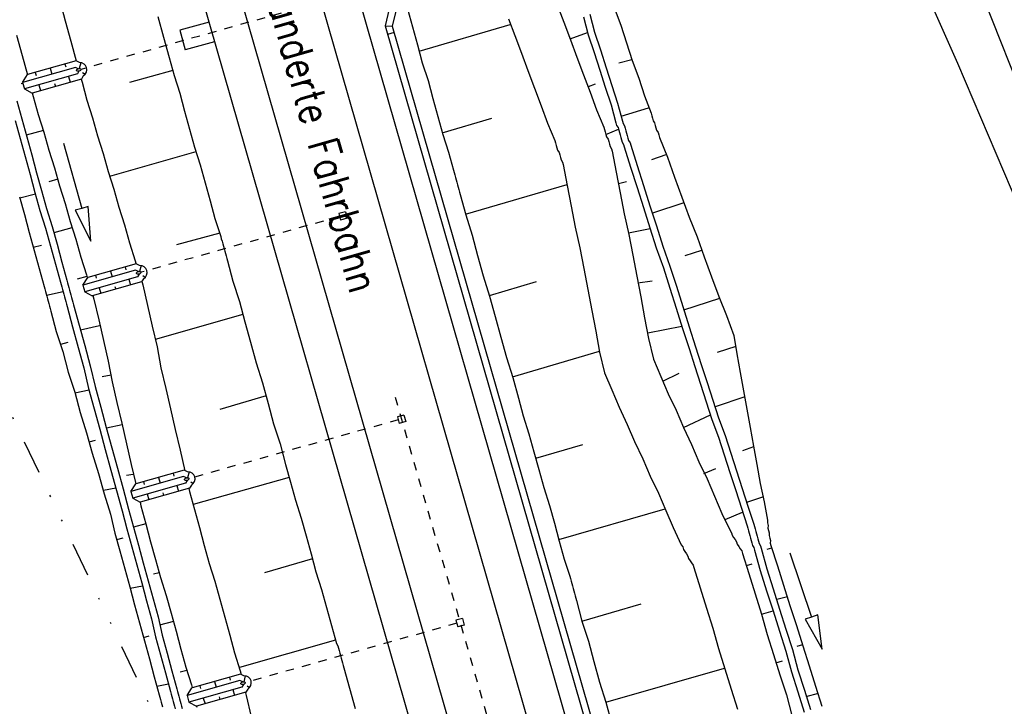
# Model space of a CAD drawing. Extents: x 447258 to 447844, y 441190 to 442763.
# Tile 6 of 123: x 447582 to 447640, y 441286 to 441327. Entities that reach past the tile are written whole.
import ezdxf

# ---------------------------------------------------------------- set-up
doc = ezdxf.new("R2010")
doc.units = 0
doc.header["$LTSCALE"] = 2
doc.header["$MEASUREMENT"] = 0
for name, pattern in [('ACAD_ISO03W100', [0.5, 0.25, -0.25]), ('ACAD_ISO10W100W', [0.5, 0.25, -0.25]), ('AUSGEZOGEN', [0]), ('GETRENNTX3', [3.25, 1, -0.75, 0, -0.75, 0, -0.75])]:
    doc.linetypes.add(name, pattern=pattern)
for name, color, linetype in [('BOESCHG', 250, 'AUSGEZOGEN'), ('DB-Bahnachse', 7, 'CONTINUOUS'), ('DB-Bestand', 8, 'CONTINUOUS'), ('DB-Boeschungen', 15, 'CONTINUOUS'), ('DB-Gleisachsen', 7, 'CONTINUOUS'), ('DB-GRABEN', 15, 'AUSGEZOGEN'), ('DB-Ingenieurbauwerke', 15, 'CONTINUOUS'), ('DB-Kabelanlagen', 15, 'CONTINUOUS'), ('FBRTOP', 250, 'AUSGEZOGEN'), ('SCHLITZRINNE', 200, 'AUSGEZOGEN'), ('TELEKOM', 4, 'GETRENNTX3')]:
    doc.layers.add(name, color=color, linetype=linetype)
doc.styles.add('ROMANS', font='romans.shx', dxfattribs={"width": 0.8})

msp = doc.modelspace()

# ---------------------------------------------------------------- linework, layer by layer
at = {"layer": 'BOESCHG'}
msp.add_lwpolyline([(447609.491, 441479.773, -0.000773), (447613.632, 441470.609, -0.002321), (447614.992, 441467.549, -0.000006), (447625.529, 441443.54, -0.00021), (447625.822, 441442.872, -0.000103), (447629.419, 441434.652, -0.000025), (447644.421, 441400.348, -0.000637), (447655.364, 441375.235, -0.000709), (447665.125, 441352.668, -0.00651), (447673.509, 441332.491, -0.004864), (447684.113, 441305.236, -0.001312), (447689.441, 441291.026, -0.001315), (447694.683, 441276.817, -0.001967), (447705.662, 441246.448, -0.005439), (447709.468, 441235.41, -0.000303), (447710.584, 441232.048, -0.000641)], format="xyb", dxfattribs=at)
at = {"layer": 'DB-Bahnachse', "linetype": 'ACAD_ISO10W100W'}
msp.add_line((447603.709, 441304.58), (447614.64, 441266.613), dxfattribs=at)
at = {"layer": 'DB-Bestand', "linetype": 'Continuous'}
for p, q in [((447636.956, 441324.278), (447629.478, 441341.195)), ((447636.423, 441333.342), (447641.629, 441320.174)), ((447641.891, 441312.688), (447636.956, 441324.278))]:
    msp.add_line(p, q, dxfattribs=at)
at = {"layer": 'DB-Boeschungen', "linetype": 'Continuous'}
for p, q in [((447583.88, 441328.005), (447584.21, 441326.799)), ((447589.687, 441327.054), (447590.017, 441325.848)), ((447604.439, 441327.513), (447604.729, 441326.452)), ((447584.21, 441326.799), (447584.54, 441325.594)), ((447605.125, 441325.005), (447610.5, 441326.58)), ((447610.408, 441326.917), (447610.781, 441325.931)), ((447604.729, 441326.452), (447605.019, 441325.391)), ((447610.781, 441325.931), (447611.168, 441324.896)), ((447584.54, 441325.594), (447584.856, 441324.439)), ((447590.017, 441325.848), (447590.347, 441324.643)), ((447605.019, 441325.391), (447605.31, 441324.33)), ((447611.168, 441324.896), (447611.555, 441323.862)), ((447590.347, 441324.643), (447590.637, 441323.582)), ((447605.31, 441324.33), (447605.648, 441323.283)), ((447590.558, 441323.871), (447588.002, 441323.172)), ((447590.637, 441323.582), (447590.976, 441322.534)), ((447611.555, 441323.862), (447611.942, 441322.827)), ((447585.15, 441323.363), (447585.2, 441323.182)), ((447585.2, 441323.182), (447585.49, 441322.121)), ((447605.648, 441323.283), (447605.939, 441322.221)), ((447590.976, 441322.534), (447591.266, 441321.473)), ((447611.942, 441322.827), (447612.328, 441321.793)), ((447585.49, 441322.121), (447585.829, 441321.074)), ((447605.939, 441322.221), (447606.229, 441321.16)), ((447591.266, 441321.473), (447591.556, 441320.412)), ((447612.328, 441321.793), (447612.715, 441320.758)), ((447585.829, 441321.074), (447586.119, 441320.013)), ((447606.229, 441321.16), (447606.519, 441320.099)), ((447606.493, 441320.196), (447609.421, 441321.049)), ((447612.715, 441320.758), (447613.15, 441319.737)), ((447591.556, 441320.412), (447591.847, 441319.351)), ((447606.519, 441320.099), (447606.858, 441319.052)), ((447586.119, 441320.013), (447586.457, 441318.965)), ((447613.15, 441319.737), (447613.19, 441319.592)), ((447613.19, 441319.592), (447613.229, 441319.447)), ((447586.457, 441318.965), (447586.748, 441317.904)), ((447591.926, 441319.061), (447586.827, 441317.614)), ((447591.847, 441319.351), (447592.185, 441318.303)), ((447606.858, 441319.052), (447607.148, 441317.991)), ((447613.229, 441319.447), (447613.269, 441319.303)), ((447613.269, 441319.303), (447613.308, 441319.158)), ((447613.308, 441319.158), (447613.396, 441319.026)), ((447613.396, 441319.026), (447613.436, 441318.882)), ((447613.436, 441318.882), (447613.475, 441318.737)), ((447613.475, 441318.737), (447613.515, 441318.592)), ((447613.515, 441318.592), (447613.603, 441318.461)), ((447613.603, 441318.461), (447613.642, 441318.316)), ((447613.642, 441318.316), (447613.876, 441317.084)), ((447586.748, 441317.904), (447587.086, 441316.856)), ((447592.185, 441318.303), (447592.475, 441317.242)), ((447607.148, 441317.991), (447607.188, 441317.846)), ((447607.188, 441317.846), (447607.227, 441317.701)), ((447592.475, 441317.242), (447592.766, 441316.181)), ((447607.227, 441317.701), (447607.267, 441317.557)), ((447607.267, 441317.557), (447607.306, 441317.412)), ((447607.306, 441317.412), (447607.346, 441317.267)), ((447607.346, 441317.267), (447607.386, 441317.123)), ((447587.086, 441316.856), (447587.377, 441315.795)), ((447607.386, 441317.123), (447607.425, 441316.978)), ((447607.425, 441316.978), (447607.465, 441316.833)), ((447607.465, 441316.833), (447607.504, 441316.689)), ((447607.504, 441316.689), (447607.544, 441316.544)), ((447607.861, 441315.386), (447613.863, 441317.132)), ((447613.876, 441317.084), (447614.109, 441315.852)), ((447592.766, 441316.181), (447593.056, 441315.12)), ((447607.544, 441316.544), (447607.874, 441315.338)), ((447587.377, 441315.795), (447587.715, 441314.747)), ((447614.109, 441315.852), (447614.343, 441314.62)), ((447593.056, 441315.12), (447593.395, 441314.072)), ((447607.874, 441315.338), (447608.252, 441314.146)), ((447587.715, 441314.747), (447588.005, 441313.686)), ((447593.342, 441314.265), (447590.786, 441313.566)), ((447614.343, 441314.62), (447614.624, 441313.401)), ((447588.005, 441313.686), (447588.344, 441312.638)), ((447593.395, 441314.072), (447593.434, 441313.927)), ((447593.434, 441313.927), (447593.474, 441313.783)), ((447593.474, 441313.783), (447593.513, 441313.638)), ((447608.252, 441314.146), (447608.582, 441312.94)), ((447593.513, 441313.638), (447593.553, 441313.493)), ((447593.553, 441313.493), (447593.592, 441313.349)), ((447593.592, 441313.349), (447593.632, 441313.204)), ((447593.632, 441313.204), (447593.672, 441313.059)), ((447614.624, 441313.401), (447614.858, 441312.169)), ((447588.344, 441312.638), (447588.383, 441312.494)), ((447593.672, 441313.059), (447593.711, 441312.915)), ((447593.711, 441312.915), (447593.751, 441312.77)), ((447593.751, 441312.77), (447593.79, 441312.625)), ((447593.79, 441312.625), (447594.12, 441311.42)), ((447608.582, 441312.94), (447608.912, 441311.734)), ((447588.383, 441312.494), (447588.394, 441312.454)), ((447614.858, 441312.169), (447615.091, 441310.937)), ((447588.733, 441311.407), (447588.748, 441311.349)), ((447588.748, 441311.349), (447588.788, 441311.205)), ((447594.12, 441311.42), (447594.498, 441310.227)), ((447608.912, 441311.734), (447609.29, 441310.542)), ((447609.277, 441310.59), (447612.061, 441311.404)), ((447588.788, 441311.205), (447589.07, 441309.986)), ((447615.091, 441310.937), (447615.325, 441309.705)), ((447594.498, 441310.227), (447594.828, 441309.021)), ((447609.29, 441310.542), (447609.62, 441309.336)), ((447589.07, 441309.986), (447589.351, 441308.767)), ((447615.325, 441309.705), (447615.558, 441308.473)), ((447594.71, 441309.456), (447589.514, 441307.982)), ((447594.828, 441309.021), (447595.158, 441307.816)), ((447609.62, 441309.336), (447609.95, 441308.13)), ((447589.351, 441308.767), (447589.633, 441307.548)), ((447615.558, 441308.473), (447615.791, 441307.241)), ((447609.95, 441308.13), (447610.279, 441306.925)), ((447589.633, 441307.548), (447589.866, 441306.316)), ((447595.158, 441307.816), (447595.488, 441306.61)), ((447610.644, 441305.781), (447615.778, 441307.289)), ((447610.279, 441306.925), (447610.658, 441305.732)), ((447615.791, 441307.241), (447616.073, 441306.022)), ((447589.866, 441306.316), (447590.148, 441305.097)), ((447595.488, 441306.61), (447595.866, 441305.418)), ((447610.658, 441305.732), (447610.987, 441304.527)), ((447616.073, 441306.022), (447616.508, 441305)), ((447590.148, 441305.097), (447590.43, 441303.878)), ((447595.866, 441305.418), (447596.196, 441304.212)), ((447616.508, 441305), (447616.943, 441303.979)), ((447596.077, 441304.646), (447593.342, 441303.846)), ((447610.987, 441304.527), (447611.278, 441303.466)), ((447590.43, 441303.878), (447590.711, 441302.659)), ((447596.196, 441304.212), (447596.526, 441303.006)), ((447616.943, 441303.979), (447617.426, 441302.971)), ((447611.278, 441303.466), (447611.616, 441302.418)), ((447590.711, 441302.659), (447590.993, 441301.441)), ((447596.526, 441303.006), (447596.904, 441301.814)), ((447617.426, 441302.971), (447617.861, 441301.949)), ((447611.616, 441302.418), (447611.907, 441301.357)), ((447590.993, 441301.441), (447591.275, 441300.222)), ((447596.904, 441301.814), (447597.234, 441300.608)), ((447612.012, 441300.971), (447614.796, 441301.784)), ((447617.861, 441301.949), (447618.344, 441300.941)), ((447611.907, 441301.357), (447612.197, 441300.296)), ((447618.344, 441300.941), (447618.779, 441299.92)), ((447597.234, 441300.608), (447597.524, 441299.547)), ((447612.197, 441300.296), (447612.487, 441299.235)), ((447597.445, 441299.836), (447591.767, 441298.231)), ((447618.779, 441299.92), (447619.263, 441298.911)), ((447591.515, 441299.183), (447591.556, 441299.003)), ((447597.524, 441299.547), (447597.815, 441298.486)), ((447612.487, 441299.235), (447612.826, 441298.187)), ((447591.556, 441299.003), (447591.847, 441297.942)), ((447619.263, 441298.911), (447619.698, 441297.89)), ((447597.815, 441298.486), (447598.153, 441297.438)), ((447612.826, 441298.187), (447613.116, 441297.126)), ((447613.38, 441296.161), (447619.671, 441297.986)), ((447591.847, 441297.942), (447592.137, 441296.881)), ((447598.153, 441297.438), (447598.443, 441296.377)), ((447619.698, 441297.89), (447620.133, 441296.869)), ((447592.137, 441296.881), (447592.427, 441295.82)), ((447613.116, 441297.126), (447613.406, 441296.065)), ((447620.133, 441296.869), (447620.616, 441295.86)), ((447598.443, 441296.377), (447598.734, 441295.316)), ((447592.427, 441295.82), (447592.717, 441294.759)), ((447613.406, 441296.065), (447613.697, 441295.004)), ((447620.616, 441295.86), (447620.704, 441295.729)), ((447620.704, 441295.729), (447620.743, 441295.584)), ((447598.734, 441295.316), (447599.024, 441294.255)), ((447620.743, 441295.584), (447620.831, 441295.453)), ((447620.831, 441295.453), (447620.919, 441295.321)), ((447620.919, 441295.321), (447621.007, 441295.19)), ((447621.007, 441295.19), (447621.046, 441295.045)), ((447621.046, 441295.045), (447621.134, 441294.914)), ((447592.717, 441294.759), (447593.056, 441293.711)), ((447598.813, 441295.027), (447595.981, 441294.2)), ((447613.697, 441295.004), (447614.022, 441294.004)), ((447621.134, 441294.914), (447621.222, 441294.782)), ((447621.222, 441294.782), (447621.31, 441294.651)), ((447621.31, 441294.651), (447621.349, 441294.506)), ((447621.349, 441294.506), (447621.727, 441293.313)), ((447599.024, 441294.255), (447599.362, 441293.207)), ((447614.022, 441294.004), (447614.061, 441293.86)), ((447593.056, 441293.711), (447593.346, 441292.65)), ((447614.061, 441293.86), (447614.101, 441293.715)), ((447614.101, 441293.715), (447614.141, 441293.57)), ((447614.141, 441293.57), (447614.18, 441293.426)), ((447614.18, 441293.426), (447614.22, 441293.281)), ((447621.727, 441293.313), (447622.106, 441292.121)), ((447599.362, 441293.207), (447599.653, 441292.146)), ((447614.22, 441293.281), (447614.259, 441293.136)), ((447614.259, 441293.136), (447614.299, 441292.992)), ((447614.299, 441292.992), (447614.339, 441292.847)), ((447614.339, 441292.847), (447614.378, 441292.702)), ((447593.346, 441292.65), (447593.637, 441291.589)), ((447599.653, 441292.146), (447599.943, 441291.085)), ((447614.378, 441292.702), (447614.418, 441292.558)), ((447614.418, 441292.558), (447614.748, 441291.352)), ((447614.748, 441291.352), (447618.255, 441292.363)), ((447593.637, 441291.589), (447593.927, 441290.528)), ((447622.106, 441292.121), (447622.484, 441290.928)), ((447599.943, 441291.085), (447600.233, 441290.024)), ((447614.748, 441291.352), (447615.126, 441290.159)), ((447593.927, 441290.528), (447594.217, 441289.467)), ((447622.484, 441290.928), (447622.813, 441289.723)), ((447600.181, 441290.217), (447594.503, 441288.612)), ((447600.233, 441290.024), (447600.321, 441289.893)), ((447600.321, 441289.893), (447600.361, 441289.748)), ((447615.126, 441290.159), (447615.456, 441288.954)), ((447594.217, 441289.467), (447594.556, 441288.419)), ((447600.361, 441289.748), (447600.4, 441289.604)), ((447600.4, 441289.604), (447600.44, 441289.459)), ((447600.44, 441289.459), (447600.48, 441289.314)), ((447600.48, 441289.314), (447600.519, 441289.17)), ((447622.813, 441289.723), (447623.192, 441288.53)), ((447600.519, 441289.17), (447600.559, 441289.025)), ((447600.559, 441289.025), (447600.598, 441288.88)), ((447600.598, 441288.88), (447600.638, 441288.735)), ((447600.638, 441288.735), (447600.677, 441288.591)), ((447615.456, 441288.954), (447615.785, 441287.748)), ((447594.556, 441288.419), (447594.595, 441288.274)), ((447594.595, 441288.274), (447594.592, 441288.208)), ((447600.677, 441288.591), (447601.007, 441287.385)), ((447616.164, 441286.556), (447623.178, 441288.579)), ((447623.192, 441288.53), (447623.57, 441287.338)), ((447615.785, 441287.748), (447616.164, 441286.556)), ((447594.854, 441287.138), (447594.864, 441287.104)), ((447594.864, 441287.104), (447594.903, 441286.959)), ((447594.903, 441286.959), (447595.198, 441285.692)), ((447601.007, 441287.385), (447601.337, 441286.179)), ((447623.57, 441287.338), (447623.948, 441286.145)), ((447616.164, 441286.556), (447616.493, 441285.35))]:
    msp.add_line(p, q, dxfattribs=at)
at = {"layer": 'DB-Gleisachsen', "linetype": 'Continuous'}
for p, q in [((447593.602, 441347.817), (447627.651, 441229.552)), ((447589.278, 441346.572), (447623.56, 441227.496))]:
    msp.add_line(p, q, dxfattribs=at)
at = {"layer": 'DB-GRABEN', "linetype": 'Continuous'}
for p, q in [((447613.288, 441327.757), (447613.675, 441326.723)), ((447615.205, 441327.193), (447615.495, 441326.132)), ((447616.652, 441327.589), (447617.039, 441326.554)), ((447613.675, 441326.723), (447614.062, 441325.688)), ((447614.832, 441327.039), (447615.123, 441325.978)), ((447617.039, 441326.554), (447617.377, 441325.507)), ((447581.33, 441325.96), (447581.66, 441324.754)), ((447614.049, 441325.736), (447615.083, 441326.123)), ((447615.123, 441325.978), (447615.461, 441324.931)), ((447615.495, 441326.132), (447615.834, 441325.084)), ((447614.062, 441325.688), (447614.448, 441324.654)), ((447617.377, 441325.507), (447617.716, 441324.459)), ((447581.66, 441324.754), (447581.972, 441323.613)), ((447615.461, 441324.931), (447615.8, 441323.883)), ((447615.834, 441325.084), (447616.172, 441324.037)), ((447584.85, 441324.442), (447581.986, 441323.629)), ((447584.19, 441324.255), (447584.241, 441324.082)), ((447585.048, 441324.342), (447584.85, 441324.442)), ((447585.134, 441324.333), (447585.037, 441323.984)), ((447614.448, 441324.654), (447614.835, 441323.619)), ((447617.702, 441324.507), (447616.931, 441324.296)), ((447617.716, 441324.459), (447618.102, 441323.424)), ((447584.813, 441324.058), (447581.693, 441323.172)), ((447581.693, 441323.172), (447581.981, 441323.628)), ((447584.926, 441323.674), (447581.805, 441322.788)), ((447582.439, 441323.758), (447582.489, 441323.585)), ((447583.319, 441324.008), (447583.42, 441323.662)), ((447584.978, 441323.975), (447584.813, 441324.058)), ((447585.021, 441323.831), (447584.926, 441323.674)), ((447585.276, 441323.557), (447585.161, 441323.366)), ((447585.234, 441323.757), (447585.385, 441323.655)), ((447614.835, 441323.619), (447615.222, 441322.584)), ((447615.8, 441323.883), (447616.125, 441322.883)), ((447616.172, 441324.037), (447616.511, 441322.989)), ((447581.711, 441323.109), (447581.6, 441323.079)), ((447581.693, 441323.172), (447581.805, 441322.788)), ((447585.161, 441323.366), (447582.253, 441322.541)), ((447582.652, 441323.028), (447582.753, 441322.683)), ((447583.583, 441323.106), (447583.634, 441322.933)), ((447584.404, 441323.525), (447584.505, 441323.18)), ((447615.13, 441322.922), (447615.55, 441323.089)), ((447616.511, 441322.989), (447616.849, 441321.941)), ((447618.102, 441323.424), (447618.441, 441322.376)), ((447581.805, 441322.788), (447582.253, 441322.541)), ((447582.264, 441322.544), (447582.319, 441322.343)), ((447615.222, 441322.584), (447615.609, 441321.55)), ((447616.125, 441322.883), (447616.464, 441321.835)), ((447581.355, 441322.079), (447581.645, 441321.018)), ((447582.319, 441322.343), (447582.61, 441321.282)), ((447616.464, 441321.835), (447616.754, 441320.774)), ((447616.849, 441321.941), (447617.14, 441320.88)), ((447618.441, 441322.376), (447618.828, 441321.342)), ((447582.61, 441321.282), (447582.948, 441320.234)), ((447615.609, 441321.55), (447616.044, 441320.528)), ((447617.061, 441321.169), (447618.687, 441321.666)), ((447618.828, 441321.342), (447618.867, 441321.197)), ((447581.259, 441320.912), (447581.55, 441319.851)), ((447581.645, 441321.018), (447581.935, 441319.957)), ((447616.754, 441320.774), (447616.794, 441320.63)), ((447617.14, 441320.88), (447617.179, 441320.735)), ((447617.179, 441320.735), (447617.267, 441320.604)), ((447618.867, 441321.197), (447618.907, 441321.052)), ((447618.907, 441321.052), (447618.946, 441320.908)), ((447618.946, 441320.908), (447619.034, 441320.776)), ((447619.034, 441320.776), (447619.074, 441320.632)), ((447582.922, 441320.33), (447581.909, 441320.053)), ((447582.948, 441320.234), (447583.238, 441319.173)), ((447616.044, 441320.528), (447616.083, 441320.384)), ((447616.083, 441320.384), (447616.123, 441320.239)), ((447616.123, 441320.239), (447616.162, 441320.094)), ((447616.162, 441320.094), (447616.908, 441320.402)), ((447616.162, 441320.094), (447616.202, 441319.95)), ((447616.794, 441320.63), (447616.881, 441320.498)), ((447616.881, 441320.498), (447616.921, 441320.354)), ((447616.921, 441320.354), (447616.96, 441320.209)), ((447616.96, 441320.209), (447617, 441320.064)), ((447617, 441320.064), (447617.04, 441319.92)), ((447617.267, 441320.604), (447617.307, 441320.459)), ((447617.307, 441320.459), (447617.346, 441320.314)), ((447617.346, 441320.314), (447617.386, 441320.17)), ((447617.386, 441320.17), (447617.425, 441320.025)), ((447619.074, 441320.632), (447619.113, 441320.487)), ((447619.113, 441320.487), (447619.153, 441320.342)), ((447619.153, 441320.342), (447619.241, 441320.211)), ((447619.241, 441320.211), (447619.28, 441320.066)), ((447619.28, 441320.066), (447619.32, 441319.921)), ((447581.55, 441319.851), (447581.84, 441318.79)), ((447581.935, 441319.957), (447582.226, 441318.896)), ((447584.109, 441319.579), (447585.186, 441315.726)), ((447616.202, 441319.95), (447616.29, 441319.818)), ((447616.29, 441319.818), (447616.329, 441319.673)), ((447616.329, 441319.673), (447616.369, 441319.529)), ((447616.369, 441319.529), (447616.409, 441319.384)), ((447617.04, 441319.92), (447617.079, 441319.775)), ((447617.079, 441319.775), (447617.119, 441319.63)), ((447617.119, 441319.63), (447617.207, 441319.499)), ((447617.207, 441319.499), (447617.246, 441319.354)), ((447617.425, 441320.025), (447617.465, 441319.88)), ((447617.465, 441319.88), (447617.505, 441319.736)), ((447617.505, 441319.736), (447617.592, 441319.604)), ((447617.592, 441319.604), (447617.632, 441319.46)), ((447619.32, 441319.921), (447619.795, 441318.755)), ((447583.238, 441319.173), (447583.577, 441318.125)), ((447616.409, 441319.384), (447616.496, 441319.253)), ((447616.496, 441319.253), (447616.536, 441319.108)), ((447616.536, 441319.108), (447616.769, 441317.876)), ((447617.246, 441319.354), (447617.624, 441318.162)), ((447617.632, 441319.46), (447618.01, 441318.267)), ((447581.84, 441318.79), (447582.13, 441317.729)), ((447582.226, 441318.896), (447582.516, 441317.835)), ((447619.707, 441318.887), (447618.852, 441318.601)), ((447619.795, 441318.755), (447620.221, 441317.576)), ((447582.516, 441317.835), (447582.806, 441316.774)), ((447583.577, 441318.125), (447583.867, 441317.064)), ((447616.769, 441317.876), (447617.003, 441316.644)), ((447617.624, 441318.162), (447618.002, 441316.969)), ((447618.01, 441318.267), (447618.388, 441317.075)), ((447582.13, 441317.729), (447582.42, 441316.668)), ((447583.762, 441317.45), (447583.231, 441317.305)), ((447616.906, 441317.187), (447617.388, 441317.319)), ((447620.221, 441317.576), (447620.647, 441316.397)), ((447582.447, 441316.572), (447581.531, 441316.321)), ((447582.42, 441316.668), (447582.711, 441315.607)), ((447582.806, 441316.774), (447583.097, 441315.713)), ((447583.867, 441317.064), (447584.206, 441316.016)), ((447617.003, 441316.644), (447617.236, 441315.412)), ((447618.002, 441316.969), (447618.381, 441315.777)), ((447618.388, 441317.075), (447618.766, 441315.882)), ((447581.504, 441316.417), (447581.794, 441315.356)), ((447584.206, 441316.016), (447584.496, 441314.955)), ((447618.933, 441315.461), (447620.788, 441316.072)), ((447620.647, 441316.397), (447621.074, 441315.217)), ((447582.711, 441315.607), (447583.049, 441314.559)), ((447583.097, 441315.713), (447583.435, 441314.665)), ((447585.186, 441315.726), (447584.801, 441315.619)), ((447584.801, 441315.619), (447585.724, 441313.8)), ((447585.571, 441315.834), (447585.186, 441315.726)), ((447585.724, 441313.8), (447585.571, 441315.834)), ((447617.236, 441315.412), (447617.518, 441314.193)), ((447618.381, 441315.777), (447618.759, 441314.584)), ((447618.766, 441315.882), (447619.144, 441314.69)), ((447581.794, 441315.356), (447582.085, 441314.295)), ((447584.496, 441314.955), (447584.835, 441313.907)), ((447621.074, 441315.217), (447621.548, 441314.051)), ((447582.085, 441314.295), (447582.375, 441313.234)), ((447583.049, 441314.559), (447583.34, 441313.498)), ((447583.435, 441314.665), (447583.725, 441313.604)), ((447584.602, 441314.569), (447583.541, 441314.279)), ((447617.492, 441314.289), (447618.772, 441314.536)), ((447618.759, 441314.584), (447619.137, 441313.392)), ((447619.144, 441314.69), (447619.523, 441313.497)), ((447584.835, 441313.907), (447585.125, 441312.846)), ((447617.518, 441314.193), (447617.751, 441312.961)), ((447621.548, 441314.051), (447621.974, 441312.872)), ((447582.322, 441313.427), (447582.805, 441313.559)), ((447582.375, 441313.234), (447582.665, 441312.173)), ((447583.34, 441313.498), (447583.63, 441312.437)), ((447583.725, 441313.604), (447584.016, 441312.543)), ((447619.137, 441313.392), (447619.563, 441312.212)), ((447619.523, 441313.497), (447619.949, 441312.318)), ((447621.821, 441313.245), (447620.821, 441312.919)), ((447584.016, 441312.543), (447584.306, 441311.482)), ((447585.125, 441312.846), (447585.463, 441311.798)), ((447617.751, 441312.961), (447617.985, 441311.729)), ((447621.974, 441312.872), (447622.401, 441311.693)), ((447582.665, 441312.173), (447582.956, 441311.112)), ((447583.63, 441312.437), (447583.92, 441311.376)), ((447588.37, 441312.073), (447585.25, 441311.187)), ((447588.407, 441312.457), (447585.543, 441311.645)), ((447586.876, 441312.023), (447586.977, 441311.677)), ((447587.747, 441312.27), (447587.797, 441312.097)), ((447588.535, 441311.99), (447588.37, 441312.073)), ((447588.605, 441312.358), (447588.407, 441312.457)), ((447588.691, 441312.348), (447588.594, 441311.999)), ((447619.563, 441312.212), (447619.941, 441311.02)), ((447619.949, 441312.318), (447620.327, 441311.125)), ((447583.92, 441311.376), (447583.96, 441311.232)), ((447584.306, 441311.482), (447584.346, 441311.337)), ((447584.346, 441311.337), (447584.385, 441311.192)), ((447585.49, 441311.702), (447584.911, 441311.544)), ((447585.25, 441311.187), (447585.538, 441311.643)), ((447588.482, 441311.689), (447585.362, 441310.803)), ((447585.463, 441311.798), (447585.503, 441311.654)), ((447585.503, 441311.654), (447585.516, 441311.608)), ((447588.717, 441311.381), (447585.809, 441310.556)), ((447585.995, 441311.773), (447586.046, 441311.6)), ((447587.96, 441311.541), (447588.061, 441311.195)), ((447588.577, 441311.846), (447588.482, 441311.689)), ((447588.832, 441311.572), (447588.717, 441311.381)), ((447588.791, 441311.772), (447588.942, 441311.671)), ((447617.985, 441311.729), (447618.218, 441310.496)), ((447618.042, 441311.33), (447618.888, 441311.457)), ((447622.401, 441311.693), (447622.827, 441310.513)), ((447582.956, 441311.112), (447582.995, 441310.968)), ((447582.995, 441310.968), (447583.035, 441310.823)), ((447583.035, 441310.823), (447583.074, 441310.678)), ((447584.078, 441310.797), (447583.101, 441310.582)), ((447583.96, 441311.232), (447583.999, 441311.087)), ((447583.999, 441311.087), (447584.039, 441310.942)), ((447584.039, 441310.942), (447584.078, 441310.797)), ((447584.078, 441310.797), (447584.118, 441310.653)), ((447584.385, 441311.192), (447584.425, 441311.048)), ((447584.425, 441311.048), (447584.464, 441310.903)), ((447584.464, 441310.903), (447584.504, 441310.758)), ((447584.504, 441310.758), (447584.543, 441310.614)), ((447585.25, 441311.187), (447585.362, 441310.803)), ((447585.362, 441310.803), (447585.809, 441310.556)), ((447586.208, 441311.044), (447586.31, 441310.698)), ((447587.14, 441311.121), (447587.19, 441310.948)), ((447619.941, 441311.02), (447620.319, 441309.827)), ((447620.327, 441311.125), (447620.705, 441309.933)), ((447583.074, 441310.678), (447583.114, 441310.534)), ((447583.114, 441310.534), (447583.154, 441310.389)), ((447583.154, 441310.389), (447583.193, 441310.244)), ((447583.193, 441310.244), (447583.233, 441310.1)), ((447584.118, 441310.653), (447584.158, 441310.508)), ((447584.158, 441310.508), (447584.197, 441310.363)), ((447584.197, 441310.363), (447584.237, 441310.219)), ((447584.237, 441310.219), (447584.276, 441310.074)), ((447584.543, 441310.614), (447584.583, 441310.469)), ((447584.583, 441310.469), (447584.623, 441310.324)), ((447584.623, 441310.324), (447584.662, 441310.18)), ((447584.662, 441310.18), (447584.702, 441310.035)), ((447585.852, 441310.568), (447585.868, 441310.51)), ((447585.868, 441310.51), (447585.908, 441310.365)), ((447585.908, 441310.365), (447586.189, 441309.146)), ((447618.218, 441310.496), (447618.452, 441309.264)), ((447620.758, 441309.74), (447622.902, 441310.43)), ((447622.827, 441310.513), (447623.289, 441309.396)), ((447583.233, 441310.1), (447583.272, 441309.955)), ((447583.272, 441309.955), (447583.312, 441309.81)), ((447583.312, 441309.81), (447583.351, 441309.665)), ((447583.351, 441309.665), (447583.681, 441308.46)), ((447584.276, 441310.074), (447584.316, 441309.929)), ((447584.316, 441309.929), (447584.646, 441308.724)), ((447584.702, 441310.035), (447585.032, 441308.829)), ((447620.319, 441309.827), (447620.697, 441308.635)), ((447620.705, 441309.933), (447621.083, 441308.74)), ((447586.189, 441309.146), (447586.471, 441307.927)), ((447618.452, 441309.264), (447618.685, 441308.032)), ((447623.289, 441309.396), (447623.715, 441308.216)), ((447583.681, 441308.46), (447584.059, 441307.267)), ((447584.646, 441308.724), (447584.976, 441307.518)), ((447585.032, 441308.829), (447585.362, 441307.624)), ((447586.233, 441308.795), (447585.111, 441308.54)), ((447618.641, 441308.383), (447620.658, 441308.779)), ((447620.697, 441308.635), (447621.076, 441307.442)), ((447621.083, 441308.74), (447621.461, 441307.548)), ((447586.471, 441307.927), (447586.752, 441306.708)), ((447618.685, 441308.032), (447618.967, 441306.813)), ((447623.715, 441308.216), (447623.909, 441307.129)), ((447583.941, 441307.701), (447584.375, 441307.82)), ((447584.059, 441307.267), (447584.389, 441306.062)), ((447584.976, 441307.518), (447585.306, 441306.312)), ((447585.362, 441307.624), (447585.691, 441306.418)), ((447621.076, 441307.442), (447621.414, 441306.395)), ((447621.461, 441307.548), (447621.8, 441306.5)), ((447623.838, 441307.576), (447622.742, 441307.224)), ((447586.752, 441306.708), (447586.986, 441305.476)), ((447618.967, 441306.813), (447619.402, 441305.792)), ((447623.909, 441307.129), (447624.103, 441306.041)), ((447585.306, 441306.312), (447585.587, 441305.093)), ((447585.691, 441306.418), (447585.973, 441305.199)), ((447621.414, 441306.395), (447621.753, 441305.347)), ((447621.8, 441306.5), (447622.138, 441305.452)), ((447584.389, 441306.062), (447584.767, 441304.869)), ((447586.929, 441305.875), (447586.385, 441305.778)), ((447619.402, 441305.792), (447619.837, 441304.771)), ((447619.529, 441305.516), (447620.489, 441305.986)), ((447624.103, 441306.041), (447624.296, 441304.954)), ((447585.614, 441304.997), (447584.781, 441304.821)), ((447585.587, 441305.093), (447585.917, 441303.888)), ((447585.973, 441305.199), (447586.303, 441303.993)), ((447586.986, 441305.476), (447587.268, 441304.257)), ((447621.753, 441305.347), (447622.091, 441304.299)), ((447622.138, 441305.452), (447622.477, 441304.404)), ((447624.296, 441304.954), (447624.49, 441303.867)), ((447584.767, 441304.869), (447585.097, 441303.663)), ((447619.837, 441304.771), (447620.307, 441303.811)), ((447622.477, 441304.404), (447622.815, 441303.357)), ((447622.631, 441304.032), (447624.389, 441304.617)), ((447585.917, 441303.888), (447586.247, 441302.682)), ((447586.303, 441303.993), (447586.633, 441302.788)), ((447587.268, 441304.257), (447587.549, 441303.038)), ((447620.307, 441303.811), (447620.742, 441302.789)), ((447622.091, 441304.299), (447622.43, 441303.251)), ((447624.49, 441303.867), (447624.684, 441302.779)), ((447585.097, 441303.663), (447585.475, 441302.471)), ((447620.742, 441302.789), (447622.35, 441303.54)), ((447622.43, 441303.251), (447622.816, 441302.216)), ((447622.815, 441303.357), (447623.202, 441302.322)), ((447586.247, 441302.682), (447586.577, 441301.476)), ((447586.633, 441302.788), (447586.963, 441301.582)), ((447587.576, 441302.942), (447586.646, 441302.739)), ((447587.549, 441303.038), (447587.831, 441301.819)), ((447620.742, 441302.789), (447621.225, 441301.781)), ((447624.684, 441302.779), (447624.878, 441301.692)), ((447585.475, 441302.471), (447585.805, 441301.265)), ((447585.621, 441301.94), (447586.006, 441302.046)), ((447622.816, 441302.216), (447623.155, 441301.169)), ((447623.202, 441302.322), (447623.541, 441301.274)), ((447586.577, 441301.476), (447586.907, 441300.271)), ((447586.963, 441301.582), (447587.293, 441300.376)), ((447587.831, 441301.819), (447588.113, 441300.601)), ((447621.225, 441301.781), (447621.66, 441300.76)), ((447624.891, 441301.644), (447624.229, 441301.411)), ((447624.878, 441301.692), (447625.072, 441300.605)), ((447585.805, 441301.265), (447586.183, 441300.073)), ((447623.155, 441301.169), (447623.493, 441300.121)), ((447623.541, 441301.274), (447623.879, 441300.226)), ((447587.293, 441300.376), (447587.623, 441299.171)), ((447588.113, 441300.601), (447588.376, 441299.46)), ((447621.66, 441300.76), (447622.143, 441299.751)), ((447621.954, 441300.063), (447622.651, 441300.357)), ((447625.072, 441300.605), (447625.279, 441299.469)), ((447586.183, 441300.073), (447586.513, 441298.867)), ((447586.907, 441300.271), (447587.237, 441299.065)), ((447588.223, 441300.009), (447587.824, 441299.951)), ((447591.206, 441299.886), (447588.086, 441299)), ((447591.243, 441300.27), (447588.379, 441299.458)), ((447589.712, 441299.836), (447589.813, 441299.49)), ((447590.583, 441300.083), (447590.633, 441299.91)), ((447591.371, 441299.803), (447591.206, 441299.886)), ((447591.441, 441300.171), (447591.243, 441300.27)), ((447591.527, 441300.161), (447591.43, 441299.812)), ((447622.143, 441299.751), (447622.578, 441298.73)), ((447623.493, 441300.121), (447623.832, 441299.073)), ((447623.879, 441300.226), (447624.218, 441299.179)), ((447587.197, 441299.21), (447586.461, 441299.06)), ((447587.623, 441299.171), (447587.952, 441297.965)), ((447588.086, 441299), (447588.374, 441299.456)), ((447591.318, 441299.502), (447588.198, 441298.616)), ((447591.553, 441299.194), (447588.645, 441298.369)), ((447588.831, 441299.586), (447588.882, 441299.413)), ((447590.796, 441299.354), (447590.897, 441299.008)), ((447591.413, 441299.659), (447591.318, 441299.502)), ((447591.669, 441299.385), (447591.553, 441299.194)), ((447591.627, 441299.585), (447591.778, 441299.484)), ((447624.218, 441299.179), (447624.556, 441298.131)), ((447625.279, 441299.469), (447625.521, 441298.395)), ((447586.513, 441298.867), (447586.891, 441297.675)), ((447587.237, 441299.065), (447587.567, 441297.859)), ((447588.086, 441299), (447588.198, 441298.616)), ((447588.198, 441298.616), (447588.645, 441298.369)), ((447589.045, 441298.857), (447589.146, 441298.511)), ((447589.976, 441298.934), (447590.026, 441298.761)), ((447622.578, 441298.73), (447623.013, 441297.709)), ((447623.832, 441299.073), (447624.171, 441298.025)), ((447624.49, 441298.372), (447625.442, 441298.684)), ((447587.952, 441297.965), (447588.243, 441296.904)), ((447588.628, 441298.369), (447588.676, 441298.163)), ((447588.676, 441298.163), (447588.966, 441297.102)), ((447624.171, 441298.025), (447624.509, 441296.977)), ((447624.556, 441298.131), (447624.895, 441297.083)), ((447625.521, 441298.395), (447625.715, 441297.307)), ((447586.891, 441297.675), (447587.147, 441296.552)), ((447587.567, 441297.859), (447587.857, 441296.798)), ((447623.013, 441297.709), (447623.496, 441296.7)), ((447623.215, 441297.349), (447624.236, 441297.784)), ((447587.857, 441296.798), (447588.147, 441295.737)), ((447588.966, 441297.102), (447588.243, 441296.904)), ((447588.243, 441296.904), (447588.533, 441295.843)), ((447588.966, 441297.102), (447589.256, 441296.041)), ((447624.509, 441296.977), (447624.549, 441296.833)), ((447624.549, 441296.833), (447624.588, 441296.688)), ((447624.895, 441297.083), (447624.934, 441296.938)), ((447624.934, 441296.938), (447624.974, 441296.794)), ((447624.974, 441296.794), (447625.014, 441296.649)), ((447625.715, 441297.307), (447625.706, 441297.149)), ((447625.706, 441297.149), (447625.746, 441297.005)), ((447625.746, 441297.005), (447625.737, 441296.847)), ((447625.737, 441296.847), (447625.777, 441296.702)), ((447587.147, 441296.552), (447587.437, 441295.491)), ((447587.252, 441296.166), (447587.638, 441296.272)), ((447623.496, 441296.7), (447623.584, 441296.569)), ((447623.584, 441296.569), (447623.624, 441296.424)), ((447623.624, 441296.424), (447623.711, 441296.293)), ((447623.711, 441296.293), (447623.799, 441296.161)), ((447624.588, 441296.688), (447624.628, 441296.543)), ((447624.628, 441296.543), (447624.667, 441296.399)), ((447624.667, 441296.399), (447624.707, 441296.254)), ((447624.707, 441296.254), (447624.747, 441296.109)), ((447625.014, 441296.649), (447625.053, 441296.504)), ((447625.053, 441296.504), (447625.093, 441296.36)), ((447625.093, 441296.36), (447625.132, 441296.215)), ((447625.132, 441296.215), (447625.172, 441296.07)), ((447625.777, 441296.702), (447625.816, 441296.557)), ((447625.816, 441296.557), (447625.808, 441296.4)), ((447625.808, 441296.4), (447625.847, 441296.255)), ((447625.847, 441296.255), (447625.887, 441296.11)), ((447588.147, 441295.737), (447588.438, 441294.676)), ((447588.533, 441295.843), (447588.823, 441294.782)), ((447589.256, 441296.041), (447589.547, 441294.98)), ((447623.799, 441296.161), (447623.887, 441296.03)), ((447623.887, 441296.03), (447623.927, 441295.885)), ((447623.927, 441295.885), (447624.014, 441295.754)), ((447624.014, 441295.754), (447624.102, 441295.622)), ((447624.102, 441295.622), (447624.19, 441295.491)), ((447624.747, 441296.109), (447624.786, 441295.965)), ((447624.786, 441295.965), (447624.826, 441295.82)), ((447624.826, 441295.82), (447624.914, 441295.688)), ((447624.914, 441295.688), (447624.953, 441295.544)), ((447625.172, 441296.07), (447625.212, 441295.926)), ((447625.212, 441295.926), (447625.299, 441295.794)), ((447625.299, 441295.794), (447625.339, 441295.649)), ((447625.339, 441295.649), (447625.669, 441294.444)), ((447625.957, 441295.663), (447625.668, 441295.584)), ((447625.887, 441296.11), (447625.878, 441295.952)), ((447625.878, 441295.952), (447625.918, 441295.808)), ((447625.918, 441295.808), (447626.296, 441294.615)), ((447587.437, 441295.491), (447587.727, 441294.43)), ((447624.19, 441295.491), (447624.23, 441295.346)), ((447624.23, 441295.346), (447624.608, 441294.153)), ((447624.953, 441295.544), (447625.283, 441294.338)), ((447627.035, 441295.378), (447628.312, 441291.588)), ((447588.438, 441294.676), (447588.728, 441293.615)), ((447588.823, 441294.782), (447589.114, 441293.721)), ((447589.547, 441294.98), (447589.837, 441293.919)), ((447624.476, 441294.636), (447624.813, 441294.728)), ((447626.296, 441294.615), (447626.661, 441293.471)), ((447587.727, 441294.43), (447588.018, 441293.369)), ((447589.758, 441294.208), (447589.42, 441294.116)), ((447589.837, 441293.919), (447590.176, 441292.871)), ((447624.608, 441294.153), (447624.986, 441292.961)), ((447625.283, 441294.338), (447625.661, 441293.146)), ((447625.669, 441294.444), (447626.047, 441293.251)), ((447588.018, 441293.369), (447588.308, 441292.308)), ((447588.781, 441293.422), (447588.044, 441293.273)), ((447588.728, 441293.615), (447589.018, 441292.554)), ((447589.114, 441293.721), (447589.404, 441292.66)), ((447626.661, 441293.471), (447627.039, 441292.278)), ((447590.176, 441292.871), (447590.466, 441291.81)), ((447624.986, 441292.961), (447625.364, 441291.768)), ((447625.661, 441293.146), (447626.039, 441291.953)), ((447626.047, 441293.251), (447626.425, 441292.059)), ((447626.267, 441292.637), (447626.894, 441292.809)), ((447588.308, 441292.308), (447588.598, 441291.247)), ((447589.018, 441292.554), (447589.308, 441291.493)), ((447589.404, 441292.66), (447589.694, 441291.599)), ((447627.039, 441292.278), (447627.417, 441291.086)), ((447589.694, 441291.599), (447589.936, 441290.525)), ((447590.466, 441291.81), (447590.756, 441290.749)), ((447625.364, 441291.768), (447626.039, 441291.953)), ((447625.364, 441291.768), (447625.694, 441290.563)), ((447626.039, 441291.953), (447626.417, 441290.761)), ((447626.425, 441292.059), (447626.803, 441290.866)), ((447628.312, 441291.588), (447627.932, 441291.46)), ((447628.691, 441291.715), (447628.312, 441291.588)), ((447628.95, 441289.692), (447628.691, 441291.715)), ((447588.598, 441291.247), (447588.888, 441290.186)), ((447589.308, 441291.493), (447589.55, 441290.419)), ((447590.598, 441291.328), (447589.778, 441291.103)), ((447627.417, 441291.086), (447627.795, 441289.893)), ((447627.932, 441291.46), (447628.95, 441289.692)), ((447588.836, 441290.379), (447589.173, 441290.471)), ((447589.55, 441290.419), (447589.841, 441289.358)), ((447589.936, 441290.525), (447590.227, 441289.464)), ((447590.756, 441290.749), (447591.046, 441289.688)), ((447625.694, 441290.563), (447626.072, 441289.37)), ((447626.417, 441290.761), (447626.795, 441289.568)), ((447626.803, 441290.866), (447627.181, 441289.674)), ((447588.888, 441290.186), (447589.179, 441289.125)), ((447627.782, 441289.942), (447627.444, 441289.849)), ((447627.795, 441289.893), (447628.173, 441288.701)), ((447589.841, 441289.358), (447590.131, 441288.297)), ((447590.227, 441289.464), (447590.517, 441288.403)), ((447591.046, 441289.688), (447591.337, 441288.627)), ((447626.072, 441289.37), (447626.45, 441288.178)), ((447626.795, 441289.568), (447627.125, 441288.362)), ((447627.181, 441289.674), (447627.511, 441288.468)), ((447589.179, 441289.125), (447589.469, 441288.064)), ((447626.204, 441288.888), (447626.59, 441288.994)), ((447628.173, 441288.701), (447628.551, 441287.509)), ((447589.469, 441288.064), (447589.759, 441287.003)), ((447590.131, 441288.297), (447590.435, 441287.188)), ((447590.517, 441288.403), (447590.807, 441287.342)), ((447591.39, 441288.434), (447591.004, 441288.329)), ((447591.337, 441288.627), (447591.675, 441287.579)), ((447594.567, 441288.221), (447591.704, 441287.408)), ((447594.766, 441288.121), (447594.567, 441288.221)), ((447594.852, 441288.111), (447594.754, 441287.762)), ((447626.45, 441288.178), (447626.828, 441286.985)), ((447627.125, 441288.362), (447627.503, 441287.17)), ((447627.511, 441288.468), (447627.889, 441287.276)), ((447590.316, 441287.622), (447589.627, 441287.485)), ((447594.531, 441287.836), (447591.41, 441286.95)), ((447591.675, 441287.579), (447591.715, 441287.435)), ((447592.156, 441287.536), (447592.206, 441287.363)), ((447593.037, 441287.786), (447593.138, 441287.441)), ((447593.907, 441288.033), (447593.958, 441287.86)), ((447594.696, 441287.753), (447594.531, 441287.836)), ((447594.738, 441287.609), (447594.643, 441287.452)), ((447594.951, 441287.536), (447595.103, 441287.434)), ((447628.551, 441287.509), (447628.929, 441286.316)), ((447589.759, 441287.003), (447589.799, 441286.858)), ((447590.435, 441287.188), (447590.474, 441287.043)), ((447590.474, 441287.043), (447590.514, 441286.898)), ((447590.514, 441286.898), (447590.553, 441286.754)), ((447590.807, 441287.342), (447590.847, 441287.197)), ((447590.847, 441287.197), (447590.886, 441287.052)), ((447590.886, 441287.052), (447590.926, 441286.908)), ((447590.926, 441286.908), (447590.966, 441286.763)), ((447591.41, 441286.95), (447591.699, 441287.406)), ((447591.41, 441286.95), (447591.523, 441286.566)), ((447594.643, 441287.452), (447591.523, 441286.566)), ((447591.715, 441287.435), (447591.714, 441287.411)), ((447594.878, 441287.144), (447591.97, 441286.319)), ((447594.121, 441287.304), (447594.222, 441286.958)), ((447594.993, 441287.336), (447594.878, 441287.144)), ((447626.828, 441286.985), (447627.158, 441285.78)), ((447627.503, 441287.17), (447627.882, 441285.978)), ((447627.889, 441287.276), (447628.254, 441286.131)), ((447627.995, 441286.89), (447628.718, 441287.088)), ((447589.799, 441286.858), (447589.839, 441286.714)), ((447589.839, 441286.714), (447589.878, 441286.569)), ((447589.878, 441286.569), (447589.918, 441286.424)), ((447589.918, 441286.424), (447589.957, 441286.28)), ((447590.553, 441286.754), (447590.593, 441286.609)), ((447590.593, 441286.609), (447590.632, 441286.464)), ((447590.632, 441286.464), (447590.672, 441286.32)), ((447590.672, 441286.32), (447590.712, 441286.175)), ((447590.966, 441286.763), (447591.005, 441286.618)), ((447591.005, 441286.618), (447591.045, 441286.474)), ((447591.045, 441286.474), (447591.084, 441286.329)), ((447591.084, 441286.329), (447591.124, 441286.184)), ((447591.523, 441286.566), (447591.97, 441286.319)), ((447591.968, 441286.32), (447591.983, 441286.264)), ((447592.369, 441286.807), (447592.47, 441286.461)), ((447593.301, 441286.884), (447593.351, 441286.711))]:
    msp.add_line(p, q, dxfattribs=at)
for centre in [(447584.999, 441323.903), (447588.556, 441311.918), (447591.392, 441299.731), (447594.717, 441287.681)]:
    msp.add_ellipse(centre, major_axis=(0.477, 0.131), ratio=0.878873, start_param=-1.207606, end_param=1.235056, dxfattribs=at)
at = {"layer": 'DB-Ingenieurbauwerke', "linetype": 'Continuous'}
for p, q in [((447594.629, 441352.2), (447625.413, 441245.277)), ((447586.059, 441349.799), (447617.196, 441241.65)), ((447592.718, 441326.726), (447590.982, 441326.251)), ((447590.982, 441326.251), (447591.299, 441325.093)), ((447593.035, 441325.568), (447591.299, 441325.093)), ((447600.767, 441315.529), (447600.381, 441315.424)), ((447600.381, 441315.424), (447600.486, 441315.038)), ((447600.767, 441315.529), (447600.872, 441315.144)), ((447600.872, 441315.144), (447600.486, 441315.038)), ((447604.226, 441303.517), (447603.84, 441303.412)), ((447603.84, 441303.412), (447603.945, 441303.026)), ((447604.226, 441303.517), (447604.331, 441303.131)), ((447604.331, 441303.131), (447603.945, 441303.026)), ((447607.684, 441291.505), (447607.298, 441291.4)), ((447607.298, 441291.4), (447607.403, 441291.014)), ((447607.789, 441291.119), (447607.403, 441291.014)), ((447607.684, 441291.505), (447607.789, 441291.119))]:
    msp.add_line(p, q, dxfattribs=at)
at = {"layer": 'DB-Ingenieurbauwerke', "linetype": 'ACAD_ISO03W100'}
for p, q in [((447596.971, 441327.259), (447585.13, 441323.936)), ((447600.429, 441315.247), (447588.687, 441311.951)), ((447603.888, 441303.235), (447591.523, 441299.764)), ((447607.346, 441291.222), (447594.848, 441287.714))]:
    msp.add_line(p, q, dxfattribs=at)
at = {"layer": 'DB-Ingenieurbauwerke', "linetype": 'Continuous'}
for centre in [(447584.999, 441323.903), (447588.556, 441311.918), (447591.392, 441299.731), (447594.717, 441287.681)]:
    msp.add_ellipse(centre, major_axis=(0.13, 0.037), ratio=0.555556, start_param=0, end_param=6.283185, dxfattribs=at)
at = {"layer": 'DB-Kabelanlagen', "linetype": 'Continuous'}
for p, q in [((447603.53, 441328.253), (447603.12, 441326.504)), ((447603.95, 441328.249), (447603.539, 441326.495)), ((447603.119, 441326.506), (447617.809, 441275.484)), ((447603.12, 441326.506), (447603.539, 441326.495)), ((447603.539, 441326.495), (447618.162, 441275.702)), ((447603.642, 441326.108), (447603.257, 441326.006))]:
    msp.add_line(p, q, dxfattribs=at)
at = {"layer": 'FBRTOP'}
msp.add_lwpolyline([(447621.839, 441538.198, 0.000001), (447626.135, 441528.445, 0.000001), (447630.882, 441517.668)], format="xyb", dxfattribs=at)
at = {"layer": 'SCHLITZRINNE'}
msp.add_lwpolyline([(447634.144, 441473.275, 0.00001), (447641.336, 441457.003, 0.000017), (447645.437, 441447.725), (447653.962, 441428.441, -0.00021), (447659.217, 441416.54, -0.000185), (447665.157, 441403.059, -0.000892), (447665.825, 441401.534, -0.000138), (447670.14, 441391.628, -0.002137), (447678.112, 441373.098, -0.002233), (447685.586, 441355.296, -0.003057), (447692.735, 441337.752, -0.002736), (447700.493, 441318.063, -0.000329), (447703.172, 441311.141, -0.000855), (447704.196, 441308.475, -0.001627), (447706.531, 441302.308, -0.000795), (447711.245, 441289.67, -0.002189), (447714.987, 441279.452, -0.001287), (447721.234, 441262.022, -0.000521), (447729.828, 441237.323, -0.003942)], format="xyb", dxfattribs=at)
at = {"layer": 'TELEKOM', "flags": 128}
msp.add_lwpolyline([(447564.498, 441338.237), (447626.096, 441208.89)], dxfattribs=at)

# ---------------------------------------------------------------- texts
at = {"layer": 'DB-Ingenieurbauwerke', "linetype": 'Continuous', "style": 'ROMANS', "oblique": 360, "width": 0.8334}
msp.add_text('Aufgeständerte Fahrbahn', height=1.8, rotation=285.81622, dxfattribs=at).set_placement((447594.161, 441334.971))

doc.saveas('drawing.dxf')
